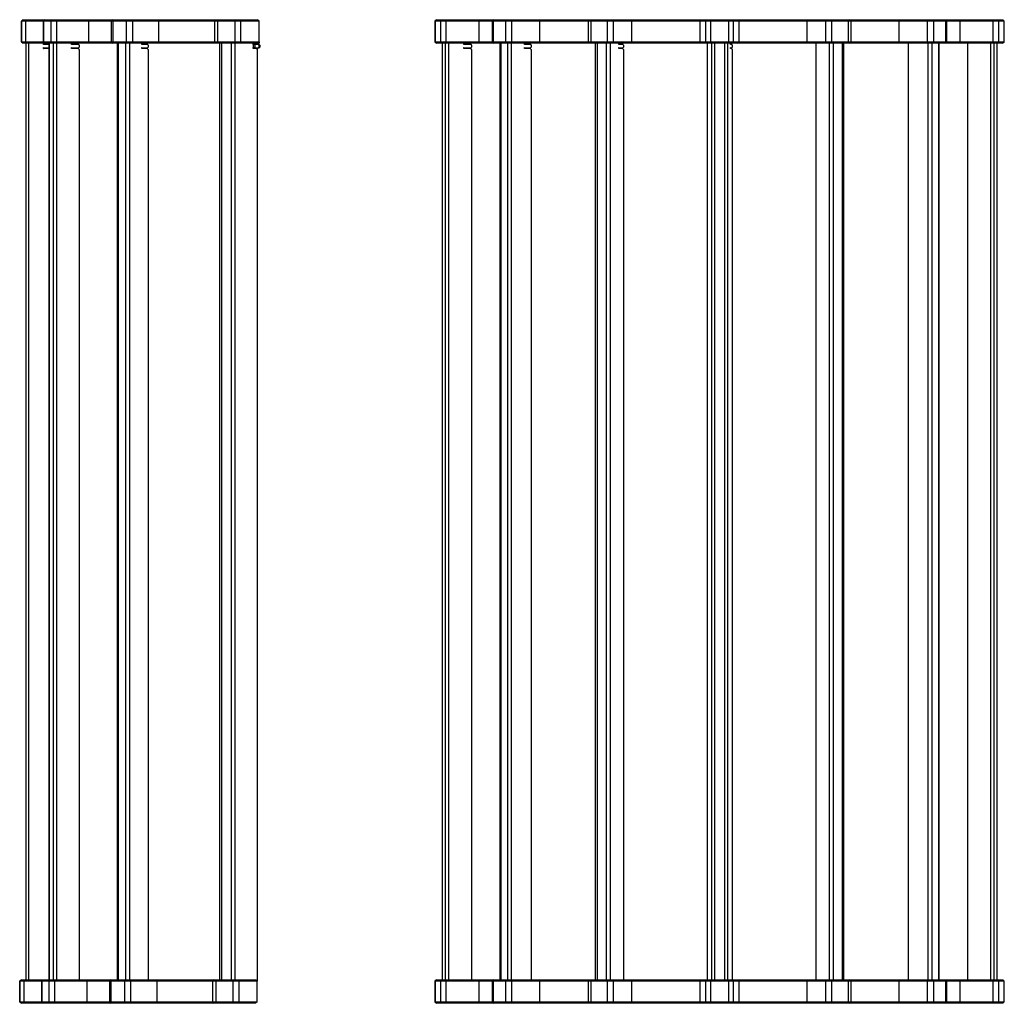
# Model space of a CAD drawing. Header units: millimetres. Extents: x 360 to 986, y 676 to 1650.
# Tile 1 of 2: x 360 to 986, y 676 to 1302. Entities that reach past the tile are written whole.
import ezdxf

# ---------------------------------------------------------------- set-up
doc = ezdxf.new("R2010")
doc.units = ezdxf.units.MM
doc.header["$LTSCALE"] = 5

msp = doc.modelspace()

# ---------------------------------------------------------------- linework, layer by layer
at = {"color": 7, "linetype": 'Continuous', "lineweight": 25}
for p, q in [((362.22, 1301.82), (361.22, 1300.82)), ((361.22, 1300.82), (361.22, 1287.82)), ((361.31, 1300.82), (361.22, 1300.82)), ((362.31, 1301.82), (361.31, 1300.82)), ((363.79, 1300.82), (361.31, 1300.82)), ((361.31, 1287.82), (361.31, 1300.82)), ((362.22, 1301.82), (362.31, 1301.82)), ((362.31, 1301.82), (363.96, 1301.82)), ((363.96, 1301.82), (363.79, 1300.82)), ((363.79, 1300.82), (363.79, 1287.82)), ((374.99, 1300.82), (363.79, 1300.82)), ((363.96, 1301.82), (375.99, 1301.82)), ((375.99, 1301.82), (374.99, 1300.82)), ((374.99, 1300.82), (374.99, 1287.82)), ((375.21, 1300.82), (374.99, 1300.82)), ((376.13, 1301.82), (375.21, 1300.82)), ((379.99, 1300.82), (375.21, 1300.82)), ((375.21, 1300.82), (375.21, 1287.82)), ((375.99, 1301.82), (376.13, 1301.82)), ((376.13, 1301.82), (380.89, 1301.82)), ((380.89, 1301.82), (379.99, 1300.82)), ((383.42, 1300.82), (379.99, 1300.82)), ((379.99, 1287.82), (379.99, 1300.82)), ((380.89, 1301.82), (383.17, 1301.82)), ((383.17, 1301.82), (383.42, 1300.82)), ((383.17, 1301.82), (403.85, 1301.82)), ((383.42, 1300.82), (383.42, 1287.82)), ((404.09, 1300.82), (383.42, 1300.82)), ((403.85, 1301.82), (404.09, 1300.82)), ((403.85, 1301.82), (419.36, 1301.82)), ((418.36, 1300.82), (404.09, 1300.82)), ((404.09, 1287.82), (404.09, 1300.82)), ((419.36, 1301.82), (418.36, 1300.82)), ((418.36, 1300.82), (418.36, 1287.82)), ((419.28, 1300.82), (418.36, 1300.82)), ((419.97, 1301.82), (419.28, 1300.82)), ((428.02, 1300.82), (419.28, 1300.82)), ((419.28, 1300.82), (419.28, 1287.82)), ((419.36, 1301.82), (419.97, 1301.82)), ((419.97, 1301.82), (428.66, 1301.82)), ((428.66, 1301.82), (428.02, 1300.82)), ((428.02, 1287.82), (428.02, 1300.82)), ((431.8, 1300.82), (428.02, 1300.82)), ((428.66, 1301.82), (431.18, 1301.82)), ((431.18, 1301.82), (431.8, 1300.82)), ((431.18, 1301.82), (447.98, 1301.82)), ((431.8, 1300.82), (431.8, 1287.82)), ((448.59, 1300.82), (431.8, 1300.82)), ((447.98, 1301.82), (448.59, 1300.82)), ((447.98, 1301.82), (484.92, 1301.82)), ((483.92, 1300.82), (448.59, 1300.82)), ((448.59, 1287.82), (448.59, 1300.82)), ((484.92, 1301.82), (483.92, 1300.82)), ((483.92, 1300.82), (483.92, 1287.82)), ((485.91, 1300.82), (483.92, 1300.82)), ((484.92, 1301.82), (486.25, 1301.82)), ((486.25, 1301.82), (485.91, 1300.82)), ((497.09, 1300.82), (485.91, 1300.82)), ((485.91, 1300.82), (485.91, 1287.82)), ((486.25, 1301.82), (497.36, 1301.82)), ((497.36, 1301.82), (497.09, 1300.82)), ((500.57, 1300.82), (497.09, 1300.82)), ((497.09, 1287.82), (497.09, 1300.82)), ((497.36, 1301.82), (499.69, 1301.82)), ((499.69, 1301.82), (500.57, 1300.82)), ((499.69, 1301.82), (511.33, 1301.82)), ((500.57, 1300.82), (500.57, 1287.82)), ((512.33, 1300.82), (500.57, 1300.82)), ((512.33, 1300.82), (511.33, 1301.82)), ((512.33, 1294.82), (512.33, 1300.82)), ((625.18, 1301.82), (624.18, 1300.82)), ((624.18, 1300.82), (624.18, 1287.82)), ((624.3, 1300.82), (624.18, 1300.82)), ((624.3, 1300.82), (625.26, 1301.82)), ((627.93, 1300.82), (624.3, 1300.82)), ((624.3, 1300.82), (624.3, 1287.82)), ((625.18, 1301.82), (625.26, 1301.82)), ((625.26, 1301.82), (628.87, 1301.82)), ((627.93, 1300.82), (628.87, 1301.82)), ((631.17, 1300.82), (627.93, 1300.82)), ((627.93, 1287.82), (627.93, 1300.82)), ((628.87, 1301.82), (631.03, 1301.82)), ((631.17, 1300.82), (631.03, 1301.82)), ((631.03, 1301.82), (652.13, 1301.82)), ((631.17, 1300.82), (631.17, 1287.82)), ((652.27, 1300.82), (631.17, 1300.82)), ((652.27, 1300.82), (652.13, 1301.82)), ((652.13, 1301.82), (661.65, 1301.82)), ((660.65, 1300.82), (652.27, 1300.82)), ((652.27, 1287.82), (652.27, 1300.82)), ((661.65, 1301.82), (660.65, 1300.82)), ((660.65, 1300.82), (660.65, 1287.82)), ((661.35, 1300.82), (660.65, 1300.82)), ((661.35, 1300.82), (662.12, 1301.82)), ((661.35, 1300.82), (661.35, 1287.82)), ((669.22, 1300.82), (661.35, 1300.82)), ((661.65, 1301.82), (662.12, 1301.82)), ((662.12, 1301.82), (669.94, 1301.82)), ((669.22, 1300.82), (669.94, 1301.82)), ((669.22, 1287.82), (669.22, 1300.82)), ((672.97, 1300.82), (669.22, 1300.82)), ((669.94, 1301.82), (672.44, 1301.82)), ((672.97, 1300.82), (672.44, 1301.82)), ((672.44, 1301.82), (690.52, 1301.82)), ((672.97, 1300.82), (672.97, 1287.82)), ((691.05, 1300.82), (672.97, 1300.82)), ((691.05, 1300.82), (690.52, 1301.82)), ((690.52, 1301.82), (722.61, 1301.82)), ((721.61, 1300.82), (691.05, 1300.82)), ((691.05, 1287.82), (691.05, 1300.82)), ((722.61, 1301.82), (721.61, 1300.82)), ((721.61, 1300.82), (721.61, 1287.82)), ((723.3, 1300.82), (721.61, 1300.82)), ((722.61, 1301.82), (723.74, 1301.82)), ((723.3, 1300.82), (723.74, 1301.82)), ((723.3, 1300.82), (723.3, 1287.82)), ((734.04, 1300.82), (723.3, 1300.82)), ((723.74, 1301.82), (734.41, 1301.82)), ((734.04, 1300.82), (734.41, 1301.82)), ((734.04, 1287.82), (734.04, 1300.82)), ((737.66, 1300.82), (734.04, 1300.82)), ((734.41, 1301.82), (736.83, 1301.82)), ((737.66, 1300.82), (736.83, 1301.82)), ((736.83, 1301.82), (748.74, 1301.82)), ((737.66, 1300.82), (737.66, 1287.82)), ((749.57, 1300.82), (737.66, 1300.82)), ((749.57, 1300.82), (748.74, 1301.82)), ((748.74, 1301.82), (793.85, 1301.82)), ((749.57, 1287.82), (749.57, 1300.82)), ((792.86, 1300.82), (749.57, 1300.82)), ((792.86, 1300.82), (793.85, 1301.82)), ((796.56, 1300.82), (792.86, 1300.82)), ((792.86, 1287.82), (792.86, 1300.82)), ((793.85, 1301.82), (797.55, 1301.82)), ((796.56, 1300.82), (797.55, 1301.82)), ((799.43, 1300.82), (796.56, 1300.82)), ((796.56, 1287.82), (796.56, 1300.82)), ((797.55, 1301.82), (799.46, 1301.82)), ((799.46, 1301.82), (799.43, 1300.82)), ((811.18, 1300.82), (799.43, 1300.82)), ((799.43, 1300.82), (799.43, 1287.82)), ((799.46, 1301.82), (811.15, 1301.82)), ((811.15, 1301.82), (811.18, 1300.82)), ((811.15, 1301.82), (813.05, 1301.82)), ((811.18, 1287.82), (811.18, 1300.82)), ((814.04, 1300.82), (811.18, 1300.82)), ((813.05, 1301.82), (814.04, 1300.82)), ((813.05, 1301.82), (816.75, 1301.82)), ((814.04, 1300.82), (814.04, 1287.82)), ((817.74, 1300.82), (814.04, 1300.82)), ((816.75, 1301.82), (817.74, 1300.82)), ((816.75, 1301.82), (861.86, 1301.82)), ((817.74, 1287.82), (817.74, 1300.82)), ((861.03, 1300.82), (817.74, 1300.82)), ((861.86, 1301.82), (861.03, 1300.82)), ((872.94, 1300.82), (861.03, 1300.82)), ((861.03, 1287.82), (861.03, 1300.82)), ((861.86, 1301.82), (873.77, 1301.82)), ((873.77, 1301.82), (872.94, 1300.82)), ((876.57, 1300.82), (872.94, 1300.82)), ((872.94, 1287.82), (872.94, 1300.82)), ((873.77, 1301.82), (876.19, 1301.82)), ((876.19, 1301.82), (876.57, 1300.82)), ((876.19, 1301.82), (886.87, 1301.82)), ((876.57, 1300.82), (876.57, 1287.82)), ((887.3, 1300.82), (876.57, 1300.82)), ((886.87, 1301.82), (887.3, 1300.82)), ((886.87, 1301.82), (888, 1301.82)), ((887.3, 1287.82), (887.3, 1300.82)), ((889, 1300.82), (887.3, 1300.82)), ((889, 1300.82), (888, 1301.82)), ((888, 1301.82), (920.09, 1301.82)), ((889, 1287.82), (889, 1300.82)), ((919.56, 1300.82), (889, 1300.82)), ((920.09, 1301.82), (919.56, 1300.82)), ((919.56, 1287.82), (919.56, 1300.82)), ((937.63, 1300.82), (919.56, 1300.82)), ((920.09, 1301.82), (938.16, 1301.82)), ((938.16, 1301.82), (937.63, 1300.82)), ((941.38, 1300.82), (937.63, 1300.82)), ((937.63, 1287.82), (937.63, 1300.82)), ((938.16, 1301.82), (940.66, 1301.82)), ((940.66, 1301.82), (941.38, 1300.82)), ((940.66, 1301.82), (948.48, 1301.82)), ((941.38, 1300.82), (941.38, 1287.82)), ((949.25, 1300.82), (941.38, 1300.82)), ((948.48, 1301.82), (949.25, 1300.82)), ((948.48, 1301.82), (948.96, 1301.82)), ((949.96, 1300.82), (948.96, 1301.82)), ((948.96, 1301.82), (958.47, 1301.82)), ((949.25, 1287.82), (949.25, 1300.82)), ((949.96, 1300.82), (949.25, 1300.82)), ((949.96, 1287.82), (949.96, 1300.82)), ((958.33, 1300.82), (949.96, 1300.82)), ((958.47, 1301.82), (958.33, 1300.82)), ((958.33, 1287.82), (958.33, 1300.82)), ((979.43, 1300.82), (958.33, 1300.82)), ((958.47, 1301.82), (979.57, 1301.82)), ((979.57, 1301.82), (979.43, 1300.82)), ((982.67, 1300.82), (979.43, 1300.82)), ((979.43, 1287.82), (979.43, 1300.82)), ((979.57, 1301.82), (981.73, 1301.82)), ((981.73, 1301.82), (982.67, 1300.82)), ((981.73, 1301.82), (985.34, 1301.82)), ((982.67, 1300.82), (982.67, 1287.82)), ((986.3, 1300.82), (982.67, 1300.82)), ((985.34, 1301.82), (986.3, 1300.82)), ((985.34, 1301.82), (985.42, 1301.82)), ((986.42, 1300.82), (985.42, 1301.82)), ((986.3, 1287.82), (986.3, 1300.82)), ((986.42, 1300.82), (986.3, 1300.82)), ((986.42, 1287.82), (986.42, 1300.82)), ((512.33, 1287.82), (512.33, 1294.82)), ((361.22, 1287.82), (362.22, 1286.82)), ((361.22, 1287.82), (361.31, 1287.82)), ((362.31, 1286.82), (361.31, 1287.82)), ((361.31, 1287.82), (363.79, 1287.82)), ((362.31, 1286.82), (362.22, 1286.82)), ((363.96, 1286.82), (362.31, 1286.82)), ((363.96, 1286.82), (363.79, 1287.82)), ((363.79, 1287.82), (374.99, 1287.82)), ((375.99, 1286.82), (363.96, 1286.82)), ((364.07, 1286.82), (364.07, 691.32)), ((365.68, 1286.82), (365.68, 691.32)), ((374.99, 1287.82), (375.99, 1286.82)), ((374.99, 1287.82), (375.21, 1287.82)), ((375.16, 1286.55), (378.56, 1286.67)), ((375.16, 1285.95), (375.16, 1286.55)), ((375.16, 1286.55), (375.4, 1286.55)), ((378.56, 1286.07), (375.16, 1285.95)), ((375.16, 1284.1), (378.56, 1283.97)), ((375.16, 1283.5), (375.16, 1284.1)), ((376.13, 1286.82), (375.21, 1287.82)), ((375.21, 1287.82), (379.99, 1287.82)), ((375.4, 1286.55), (378.56, 1286.66)), ((375.4, 1285.95), (375.4, 1286.55)), ((375.4, 1283.5), (375.4, 1284.09)), ((376.13, 1286.82), (375.99, 1286.82)), ((376.05, 1286.57), (376.05, 1285.98)), ((376.05, 1284.06), (376.05, 1283.47)), ((380.89, 1286.82), (376.13, 1286.82)), ((377.06, 1286.61), (377.06, 1286.01)), ((378.56, 1286.82), (378.56, 691.32)), ((378.73, 1286.82), (378.73, 691.32)), ((380.89, 1286.82), (379.99, 1287.82)), ((379.99, 1287.82), (383.42, 1287.82)), ((383.17, 1286.82), (380.89, 1286.82)), ((381.3, 1286.82), (381.3, 691.32)), ((383.17, 1286.82), (383.42, 1287.82)), ((403.85, 1286.82), (383.17, 1286.82)), ((383.42, 1287.82), (404.09, 1287.82)), ((383.57, 1286.82), (383.57, 691.32)), ((393.01, 1286.55), (397.42, 1286.7)), ((393.01, 1285.95), (393.01, 1286.55)), ((397.38, 1286.1), (393.01, 1285.95)), ((397.12, 1286.1), (393.01, 1285.96)), ((393.01, 1284.1), (397.38, 1283.94)), ((393.01, 1283.5), (393.01, 1284.1)), ((393.01, 1284.09), (397.12, 1283.94)), ((393.75, 1286.57), (393.75, 1285.98)), ((393.75, 1284.06), (393.75, 1283.47)), ((397.38, 1286.1), (397.12, 1286.1)), ((397.12, 1286.1), (397.14, 1286.1)), ((397.4, 1286.1), (397.14, 1286.1)), ((397.89, 1285.6), (397.89, 1284.44)), ((403.85, 1286.82), (404.09, 1287.82)), ((419.36, 1286.82), (403.85, 1286.82)), ((404.09, 1287.82), (418.36, 1287.82)), ((418.36, 1287.82), (419.36, 1286.82)), ((418.36, 1287.82), (419.28, 1287.82)), ((419.97, 1286.82), (419.28, 1287.82)), ((419.28, 1287.82), (428.02, 1287.82)), ((419.97, 1286.82), (419.36, 1286.82)), ((428.66, 1286.82), (419.97, 1286.82)), ((422.1, 1286.82), (422.1, 691.32)), ((422.76, 1286.82), (422.76, 691.32)), ((427.46, 1286.82), (427.46, 691.32)), ((428.66, 1286.82), (428.02, 1287.82)), ((428.02, 1287.82), (431.8, 1287.82)), ((431.18, 1286.82), (428.66, 1286.82)), ((430, 1286.82), (430, 691.32)), ((431.18, 1286.82), (431.8, 1287.82)), ((447.98, 1286.82), (431.18, 1286.82)), ((431.8, 1287.82), (448.59, 1287.82)), ((437.76, 1286.55), (441.38, 1286.7)), ((437.76, 1285.95), (437.76, 1286.55)), ((441.35, 1286.1), (437.76, 1285.95)), ((440.63, 1286.1), (437.76, 1285.98)), ((437.76, 1284.1), (441.35, 1283.94)), ((437.76, 1283.5), (437.76, 1284.1)), ((437.76, 1284.06), (440.63, 1283.94)), ((441.35, 1286.1), (440.63, 1286.1)), ((440.63, 1286.1), (440.65, 1286.1)), ((441.36, 1286.1), (440.65, 1286.1)), ((441.76, 1285.6), (441.76, 1284.44)), ((447.98, 1286.82), (448.59, 1287.82)), ((484.92, 1286.82), (447.98, 1286.82)), ((448.59, 1287.82), (483.92, 1287.82)), ((483.92, 1287.82), (484.92, 1286.82)), ((483.92, 1287.82), (485.91, 1287.82)), ((486.25, 1286.82), (484.92, 1286.82)), ((486.25, 1286.82), (485.91, 1287.82)), ((485.91, 1287.82), (497.09, 1287.82)), ((497.36, 1286.82), (486.25, 1286.82)), ((487.17, 1286.82), (487.17, 691.32)), ((487.17, 1286.82), (487.17, 691.32)), ((488.55, 1286.82), (488.55, 691.32)), ((494.56, 1286.82), (494.56, 691.32)), ((496.92, 1286.82), (496.92, 691.32)), ((497.36, 1286.82), (497.09, 1287.82)), ((497.09, 1287.82), (500.57, 1287.82)), ((499.69, 1286.82), (497.36, 1286.82)), ((499.69, 1286.82), (500.57, 1287.82)), ((511.45, 1286.82), (499.69, 1286.82)), ((500.57, 1287.82), (512.33, 1287.82)), ((508.65, 1286.55), (510.86, 1286.7)), ((508.65, 1285.95), (508.65, 1286.55)), ((508.65, 1285.95), (508.65, 1284.1)), ((508.65, 1283.5), (508.65, 1284.1)), ((508.98, 1286.57), (508.98, 1285.99)), ((508.98, 1284.05), (508.98, 1283.47)), ((511.73, 1286.1), (509.74, 1286.02)), ((509.74, 1286.02), (509.74, 1284.02)), ((511.18, 1286.82), (511.18, 1286.08)), ((511.45, 1286.82), (512.33, 1286.82)), ((512.33, 1286.1), (511.74, 1286.1)), ((512.33, 1286.1), (511.74, 1286.1)), ((512.77, 1285.6), (512.18, 1285.6)), ((512.18, 1285.6), (512.18, 1284.44)), ((512.18, 1284.44), (512.77, 1284.44)), ((512.33, 1287.82), (512.33, 1286.82)), ((512.77, 1285.6), (512.77, 1284.44)), ((624.18, 1287.82), (625.18, 1286.82)), ((624.18, 1287.82), (624.3, 1287.82)), ((625.26, 1286.82), (624.3, 1287.82)), ((624.3, 1287.82), (627.93, 1287.82)), ((625.26, 1286.82), (625.18, 1286.82)), ((628.87, 1286.82), (625.26, 1286.82)), ((627.93, 1287.82), (631.17, 1287.82)), ((628.87, 1286.82), (627.93, 1287.82)), ((628.76, 1286.82), (628.76, 691.32)), ((628.85, 1286.82), (628.85, 691.32)), ((631.03, 1286.82), (628.87, 1286.82)), ((630.81, 1286.82), (630.81, 691.32)), ((631.03, 1286.82), (631.17, 1287.82)), ((652.13, 1286.82), (631.03, 1286.82)), ((631.17, 1287.82), (652.27, 1287.82)), ((632.94, 1286.82), (632.94, 691.32)), ((642.55, 1286.55), (647.04, 1286.7)), ((642.55, 1285.95), (642.55, 1286.55)), ((647.01, 1286.1), (642.55, 1285.95)), ((646.87, 1286.1), (642.55, 1285.95)), ((642.55, 1284.1), (647.01, 1283.94)), ((642.55, 1283.5), (642.55, 1284.1)), ((642.55, 1284.09), (646.87, 1283.94)), ((643.6, 1286.58), (643.6, 1285.99)), ((643.6, 1284.05), (643.6, 1283.46)), ((647.01, 1286.1), (646.87, 1286.1)), ((646.87, 1286.1), (646.88, 1286.1)), ((647.02, 1286.1), (646.88, 1286.1)), ((647.52, 1285.6), (647.52, 1284.44)), ((652.13, 1286.82), (652.27, 1287.82)), ((661.65, 1286.82), (652.13, 1286.82)), ((652.27, 1287.82), (660.65, 1287.82)), ((660.65, 1287.82), (661.65, 1286.82)), ((660.65, 1287.82), (661.35, 1287.82)), ((661.35, 1287.82), (669.22, 1287.82)), ((662.12, 1286.82), (661.35, 1287.82)), ((662.12, 1286.82), (661.65, 1286.82)), ((669.94, 1286.82), (662.12, 1286.82)), ((665.56, 1286.82), (665.56, 691.32)), ((666.08, 1286.82), (666.08, 691.32)), ((669.22, 1287.82), (672.97, 1287.82)), ((669.94, 1286.82), (669.22, 1287.82)), ((672.44, 1286.82), (669.94, 1286.82)), ((670.31, 1286.82), (670.31, 691.32)), ((672.44, 1286.82), (672.97, 1287.82)), ((690.52, 1286.82), (672.44, 1286.82)), ((672.81, 1286.82), (672.81, 691.32)), ((672.97, 1287.82), (691.05, 1287.82)), ((681.13, 1286.55), (685.02, 1286.7)), ((681.13, 1285.95), (681.13, 1286.55)), ((684.99, 1286.1), (681.13, 1285.95)), ((684.38, 1286.1), (681.13, 1285.97)), ((681.13, 1284.1), (684.99, 1283.94)), ((681.13, 1283.5), (681.13, 1284.1)), ((681.13, 1284.07), (684.38, 1283.94)), ((684.99, 1286.1), (684.38, 1286.1)), ((684.38, 1286.1), (684.39, 1286.1)), ((685, 1286.1), (684.39, 1286.1)), ((685.43, 1285.6), (685.43, 1284.44)), ((690.52, 1286.82), (691.05, 1287.82)), ((722.61, 1286.82), (690.52, 1286.82)), ((691.05, 1287.82), (721.61, 1287.82)), ((721.61, 1287.82), (722.61, 1286.82)), ((721.61, 1287.82), (723.3, 1287.82)), ((723.74, 1286.82), (722.61, 1286.82)), ((723.3, 1287.82), (734.04, 1287.82)), ((723.74, 1286.82), (723.3, 1287.82)), ((734.41, 1286.82), (723.74, 1286.82)), ((726.18, 1286.82), (726.18, 691.32)), ((727.37, 1286.82), (727.37, 691.32)), ((733.15, 1286.82), (733.15, 691.32)), ((734.41, 1286.82), (734.04, 1287.82)), ((734.04, 1287.82), (737.66, 1287.82)), ((736.83, 1286.82), (734.41, 1286.82)), ((735.59, 1286.82), (735.59, 691.32)), ((736.83, 1286.82), (737.66, 1287.82)), ((748.74, 1286.82), (736.83, 1286.82)), ((737.66, 1287.82), (749.57, 1287.82)), ((741.18, 1286.55), (743.8, 1286.7)), ((741.18, 1285.95), (741.18, 1286.55)), ((743.78, 1286.1), (741.18, 1285.95)), ((742.8, 1286.1), (741.18, 1286.01)), ((741.18, 1284.1), (743.78, 1283.94)), ((741.18, 1283.5), (741.18, 1284.1)), ((741.18, 1284.04), (742.8, 1283.94)), ((743.78, 1286.1), (742.8, 1286.1)), ((742.8, 1286.1), (742.81, 1286.1)), ((743.79, 1286.1), (742.81, 1286.1)), ((744.07, 1285.6), (744.07, 1284.44)), ((748.74, 1286.82), (749.57, 1287.82)), ((793.85, 1286.82), (748.74, 1286.82)), ((749.57, 1287.82), (792.86, 1287.82)), ((793.85, 1286.82), (792.86, 1287.82)), ((792.86, 1287.82), (796.56, 1287.82)), ((797.55, 1286.82), (793.85, 1286.82)), ((797.55, 1286.82), (796.56, 1287.82)), ((796.56, 1287.82), (799.43, 1287.82)), ((797.3, 1286.82), (797.3, 691.32)), ((799.46, 1286.82), (797.55, 1286.82)), ((799.43, 1287.82), (811.18, 1287.82)), ((799.46, 1286.82), (799.43, 1287.82)), ((811.15, 1286.82), (799.46, 1286.82)), ((800.18, 1286.82), (800.18, 691.32)), ((802.14, 1286.82), (802.14, 691.32)), ((808.46, 1286.82), (808.46, 691.32)), ((810.42, 1286.82), (810.42, 691.32)), ((811.15, 1286.82), (811.18, 1287.82)), ((813.05, 1286.82), (811.15, 1286.82)), ((811.18, 1287.82), (814.04, 1287.82)), ((812.32, 1286.55), (813.21, 1286.7)), ((812.32, 1285.95), (812.32, 1286.55)), ((813.2, 1286.1), (812.32, 1286.1)), ((813.2, 1286.1), (812.32, 1285.95)), ((813.2, 1286.1), (812.32, 1286.1)), ((812.32, 1284.1), (813.2, 1283.94)), ((812.32, 1283.5), (812.32, 1284.1)), ((813.05, 1286.82), (814.04, 1287.82)), ((816.75, 1286.82), (813.05, 1286.82)), ((813.3, 1285.6), (813.3, 1284.44)), ((814.04, 1287.82), (817.74, 1287.82)), ((816.75, 1286.82), (817.74, 1287.82)), ((861.86, 1286.82), (816.75, 1286.82)), ((817.74, 1287.82), (861.03, 1287.82)), ((861.86, 1286.82), (861.03, 1287.82)), ((861.03, 1287.82), (872.94, 1287.82)), ((873.77, 1286.82), (861.86, 1286.82)), ((866.53, 1286.82), (866.53, 691.32)), ((873.77, 1286.82), (872.94, 1287.82)), ((872.94, 1287.82), (876.57, 1287.82)), ((876.19, 1286.82), (873.77, 1286.82)), ((875.01, 1286.82), (875.01, 691.32)), ((876.19, 1286.82), (876.57, 1287.82)), ((886.87, 1286.82), (876.19, 1286.82)), ((876.57, 1287.82), (887.3, 1287.82)), ((877.46, 1286.82), (877.46, 691.32)), ((883.23, 1286.82), (883.23, 691.32)), ((884.42, 691.32), (884.42, 1286.82)), ((886.87, 1286.82), (887.3, 1287.82)), ((888, 1286.82), (886.87, 1286.82)), ((887.3, 1287.82), (889, 1287.82)), ((888, 1286.82), (889, 1287.82)), ((920.09, 1286.82), (888, 1286.82)), ((889, 1287.82), (919.56, 1287.82)), ((920.09, 1286.82), (919.56, 1287.82)), ((919.56, 1287.82), (937.63, 1287.82)), ((938.16, 1286.82), (920.09, 1286.82)), ((925.17, 1286.82), (925.17, 691.32)), ((938.16, 1286.82), (937.63, 1287.82)), ((937.63, 1287.82), (941.38, 1287.82)), ((937.79, 1286.82), (937.79, 691.32)), ((940.66, 1286.82), (938.16, 1286.82)), ((940.3, 1286.82), (940.3, 691.32)), ((940.66, 1286.82), (941.38, 1287.82)), ((948.48, 1286.82), (940.66, 1286.82)), ((941.38, 1287.82), (949.25, 1287.82)), ((944.53, 1286.82), (944.53, 691.32)), ((945.04, 691.32), (945.04, 1286.82)), ((948.48, 1286.82), (949.25, 1287.82)), ((948.96, 1286.82), (948.48, 1286.82)), ((948.96, 1286.82), (949.96, 1287.82)), ((958.47, 1286.82), (948.96, 1286.82)), ((949.25, 1287.82), (949.96, 1287.82)), ((949.96, 1287.82), (958.33, 1287.82)), ((958.47, 1286.82), (958.33, 1287.82)), ((958.33, 1287.82), (979.43, 1287.82)), ((979.57, 1286.82), (958.47, 1286.82)), ((963.08, 1286.82), (963.08, 691.32)), ((977.66, 1286.82), (977.66, 691.32)), ((979.57, 1286.82), (979.43, 1287.82)), ((979.43, 1287.82), (982.67, 1287.82)), ((981.73, 1286.82), (979.57, 1286.82)), ((979.79, 1286.82), (979.79, 691.32)), ((981.73, 1286.82), (982.67, 1287.82)), ((985.34, 1286.82), (981.73, 1286.82)), ((981.75, 1286.82), (981.75, 691.32)), ((981.85, 691.32), (981.85, 1286.82)), ((981.85, 691.32), (981.85, 1286.82)), ((982.67, 1287.82), (986.3, 1287.82)), ((985.34, 1286.82), (986.3, 1287.82)), ((985.42, 1286.82), (985.34, 1286.82)), ((985.42, 1286.82), (986.42, 1287.82)), ((986.3, 1287.82), (986.42, 1287.82)), ((378.56, 1283.37), (375.16, 1283.5)), ((375.16, 1283.5), (375.4, 1283.5)), ((378.56, 1283.38), (375.4, 1283.5)), ((377.06, 1284.03), (377.06, 1283.44)), ((397.42, 1283.34), (393.01, 1283.5)), ((397.12, 1283.94), (397.38, 1283.94)), ((397.14, 1283.94), (397.12, 1283.94)), ((397.14, 1283.94), (397.4, 1283.94)), ((397.89, 1282.84), (397.89, 691.32)), ((441.38, 1283.34), (437.76, 1283.5)), ((440.63, 1283.94), (441.35, 1283.94)), ((440.65, 1283.94), (440.63, 1283.94)), ((440.65, 1283.94), (441.36, 1283.94)), ((441.76, 1282.84), (441.76, 691.32)), ((510.86, 1283.34), (508.65, 1283.5)), ((509.74, 1284.02), (511.73, 1283.94)), ((511.1, 1282.84), (511.1, 691.16)), ((511.18, 1283.96), (511.18, 691.32)), ((511.74, 1283.94), (512.33, 1283.94)), ((511.74, 1283.94), (512.33, 1283.94)), ((647.04, 1283.34), (642.55, 1283.5)), ((646.87, 1283.94), (647.01, 1283.94)), ((646.88, 1283.94), (646.87, 1283.94)), ((646.88, 1283.94), (647.02, 1283.94)), ((647.52, 1282.84), (647.52, 691.32)), ((685.02, 1283.34), (681.13, 1283.5)), ((684.38, 1283.94), (684.99, 1283.94)), ((684.39, 1283.94), (684.38, 1283.94)), ((684.39, 1283.94), (685, 1283.94)), ((685.43, 1282.84), (685.43, 691.32)), ((743.8, 1283.34), (741.18, 1283.5)), ((742.8, 1283.94), (743.78, 1283.94)), ((742.81, 1283.94), (742.8, 1283.94)), ((742.81, 1283.94), (743.79, 1283.94)), ((744.07, 1282.84), (744.07, 691.32)), ((812.32, 1283.94), (813.2, 1283.94)), ((812.32, 1283.94), (813.2, 1283.94)), ((813.21, 1283.34), (812.32, 1283.5)), ((813.3, 1282.84), (813.3, 691.32)), ((361.07, 691.32), (360.07, 690.32)), ((360.07, 690.32), (360.07, 677.32)), ((360.16, 690.32), (360.07, 690.32)), ((361.16, 691.32), (360.16, 690.32)), ((362.64, 690.32), (360.16, 690.32)), ((360.16, 677.32), (360.16, 690.32)), ((361.07, 691.32), (361.16, 691.32)), ((361.16, 691.32), (362.81, 691.32)), ((362.81, 691.32), (362.64, 690.32)), ((373.84, 690.32), (362.64, 690.32)), ((362.64, 690.32), (362.64, 677.32)), ((362.81, 691.32), (374.84, 691.32)), ((374.84, 691.32), (373.84, 690.32)), ((373.84, 690.32), (373.84, 677.32)), ((374.06, 690.32), (373.84, 690.32)), ((374.98, 691.32), (374.06, 690.32)), ((378.84, 690.32), (374.06, 690.32)), ((374.06, 690.32), (374.06, 677.32)), ((374.84, 691.32), (374.98, 691.32)), ((374.98, 691.32), (379.74, 691.32)), ((379.74, 691.32), (378.84, 690.32)), ((382.27, 690.32), (378.84, 690.32)), ((378.84, 677.32), (378.84, 690.32)), ((379.74, 691.32), (382.02, 691.32)), ((382.02, 691.32), (382.27, 690.32)), ((382.02, 691.32), (402.7, 691.32)), ((382.27, 690.32), (382.27, 677.32)), ((402.94, 690.32), (382.27, 690.32)), ((402.7, 691.32), (402.94, 690.32)), ((402.7, 691.32), (418.21, 691.32)), ((417.21, 690.32), (402.94, 690.32)), ((402.94, 677.32), (402.94, 690.32)), ((418.21, 691.32), (417.21, 690.32)), ((417.21, 690.32), (417.21, 677.32)), ((418.13, 690.32), (417.21, 690.32)), ((418.82, 691.32), (418.13, 690.32)), ((426.86, 690.32), (418.13, 690.32)), ((418.13, 690.32), (418.13, 677.32)), ((418.21, 691.32), (418.82, 691.32)), ((418.82, 691.32), (427.51, 691.32)), ((427.51, 691.32), (426.86, 690.32)), ((430.65, 690.32), (426.86, 690.32)), ((426.86, 677.32), (426.86, 690.32)), ((427.51, 691.32), (430.03, 691.32)), ((430.03, 691.32), (430.65, 690.32)), ((430.03, 691.32), (446.83, 691.32)), ((430.65, 690.32), (430.65, 677.32)), ((447.44, 690.32), (430.65, 690.32)), ((446.83, 691.32), (447.44, 690.32)), ((446.83, 691.32), (483.77, 691.32)), ((482.77, 690.32), (447.44, 690.32)), ((447.44, 677.32), (447.44, 690.32)), ((483.77, 691.32), (482.77, 690.32)), ((482.77, 690.32), (482.77, 677.32)), ((484.76, 690.32), (482.77, 690.32)), ((483.77, 691.32), (485.1, 691.32)), ((485.1, 691.32), (484.76, 690.32)), ((495.93, 690.32), (484.76, 690.32)), ((484.76, 690.32), (484.76, 677.32)), ((485.1, 691.32), (496.21, 691.32)), ((496.21, 691.32), (495.93, 690.32)), ((499.42, 690.32), (495.93, 690.32)), ((495.93, 677.32), (495.93, 690.32)), ((496.21, 691.32), (498.54, 691.32)), ((498.54, 691.32), (499.42, 690.32)), ((498.54, 691.32), (510.3, 691.32)), ((499.42, 690.32), (499.42, 677.32)), ((511.18, 690.32), (499.42, 690.32)), ((511.1, 691.32), (511.18, 691.32)), ((511.18, 691.32), (511.18, 690.32)), ((511.18, 687.82), (511.18, 690.32)), ((625.18, 691.32), (624.18, 690.32)), ((624.18, 690.32), (624.18, 677.32)), ((624.3, 690.32), (624.18, 690.32)), ((625.26, 691.32), (624.3, 690.32)), ((627.93, 690.32), (624.3, 690.32)), ((624.3, 690.32), (624.3, 677.32)), ((625.18, 691.32), (625.26, 691.32)), ((625.26, 691.32), (628.87, 691.32)), ((628.87, 691.32), (627.93, 690.32)), ((631.17, 690.32), (627.93, 690.32)), ((627.93, 677.32), (627.93, 690.32)), ((628.87, 691.32), (631.03, 691.32)), ((631.03, 691.32), (631.17, 690.32)), ((631.03, 691.32), (652.13, 691.32)), ((631.17, 690.32), (631.17, 677.32)), ((652.27, 690.32), (631.17, 690.32)), ((652.13, 691.32), (652.27, 690.32)), ((652.13, 691.32), (661.65, 691.32)), ((660.65, 690.32), (652.27, 690.32)), ((652.27, 677.32), (652.27, 690.32)), ((661.65, 691.32), (660.65, 690.32)), ((660.65, 690.32), (660.65, 677.32)), ((661.35, 690.32), (660.65, 690.32)), ((662.12, 691.32), (661.35, 690.32)), ((669.22, 690.32), (661.35, 690.32)), ((661.35, 690.32), (661.35, 677.32)), ((661.65, 691.32), (662.12, 691.32)), ((662.12, 691.32), (669.94, 691.32)), ((669.94, 691.32), (669.22, 690.32)), ((672.97, 690.32), (669.22, 690.32)), ((669.22, 677.32), (669.22, 690.32)), ((669.94, 691.32), (672.44, 691.32)), ((672.44, 691.32), (672.97, 690.32)), ((672.44, 691.32), (690.52, 691.32)), ((672.97, 690.32), (672.97, 677.32)), ((691.05, 690.32), (672.97, 690.32)), ((690.52, 691.32), (691.05, 690.32)), ((690.52, 691.32), (722.61, 691.32)), ((721.61, 690.32), (691.05, 690.32)), ((691.05, 677.32), (691.05, 690.32)), ((722.61, 691.32), (721.61, 690.32)), ((721.61, 690.32), (721.61, 677.32)), ((723.3, 690.32), (721.61, 690.32)), ((722.61, 691.32), (723.74, 691.32)), ((723.74, 691.32), (723.3, 690.32)), ((734.04, 690.32), (723.3, 690.32)), ((723.3, 690.32), (723.3, 677.32)), ((723.74, 691.32), (734.41, 691.32)), ((734.41, 691.32), (734.04, 690.32)), ((737.66, 690.32), (734.04, 690.32)), ((734.04, 677.32), (734.04, 690.32)), ((734.41, 691.32), (736.83, 691.32)), ((736.83, 691.32), (737.66, 690.32)), ((736.83, 691.32), (748.74, 691.32)), ((737.66, 690.32), (737.66, 677.32)), ((749.57, 690.32), (737.66, 690.32)), ((748.74, 691.32), (749.57, 690.32)), ((748.74, 691.32), (793.85, 691.32)), ((749.57, 677.32), (749.57, 690.32)), ((792.86, 690.32), (749.57, 690.32)), ((793.85, 691.32), (792.86, 690.32)), ((796.56, 690.32), (792.86, 690.32)), ((792.86, 677.32), (792.86, 690.32)), ((793.85, 691.32), (797.55, 691.32)), ((797.55, 691.32), (796.56, 690.32)), ((799.43, 690.32), (796.56, 690.32)), ((796.56, 677.32), (796.56, 690.32)), ((797.55, 691.32), (799.46, 691.32)), ((799.46, 691.32), (799.43, 690.32)), ((811.18, 690.32), (799.43, 690.32)), ((799.43, 690.32), (799.43, 677.32)), ((799.46, 691.32), (811.15, 691.32)), ((811.15, 691.32), (811.18, 690.32)), ((811.15, 691.32), (813.05, 691.32)), ((811.18, 677.32), (811.18, 690.32)), ((814.04, 690.32), (811.18, 690.32)), ((813.05, 691.32), (814.04, 690.32)), ((813.05, 691.32), (816.75, 691.32)), ((814.04, 690.32), (814.04, 677.32)), ((817.74, 690.32), (814.04, 690.32)), ((816.75, 691.32), (817.74, 690.32)), ((816.75, 691.32), (861.86, 691.32)), ((817.74, 677.32), (817.74, 690.32)), ((861.03, 690.32), (817.74, 690.32)), ((861.86, 691.32), (861.03, 690.32)), ((872.94, 690.32), (861.03, 690.32)), ((861.03, 677.32), (861.03, 690.32)), ((861.86, 691.32), (873.77, 691.32)), ((873.77, 691.32), (872.94, 690.32)), ((876.57, 690.32), (872.94, 690.32)), ((872.94, 677.32), (872.94, 690.32)), ((873.77, 691.32), (876.19, 691.32)), ((876.19, 691.32), (876.57, 690.32)), ((876.19, 691.32), (886.87, 691.32)), ((876.57, 690.32), (876.57, 677.32)), ((887.3, 690.32), (876.57, 690.32)), ((886.87, 691.32), (887.3, 690.32)), ((886.87, 691.32), (888, 691.32)), ((887.3, 677.32), (887.3, 690.32)), ((889, 690.32), (887.3, 690.32)), ((889, 690.32), (888, 691.32)), ((888, 691.32), (920.09, 691.32)), ((889, 677.32), (889, 690.32)), ((919.56, 690.32), (889, 690.32)), ((920.09, 691.32), (919.56, 690.32)), ((919.56, 677.32), (919.56, 690.32)), ((937.63, 690.32), (919.56, 690.32)), ((920.09, 691.32), (938.16, 691.32)), ((938.16, 691.32), (937.63, 690.32)), ((941.38, 690.32), (937.63, 690.32)), ((937.63, 677.32), (937.63, 690.32)), ((938.16, 691.32), (940.66, 691.32)), ((940.66, 691.32), (941.38, 690.32)), ((940.66, 691.32), (948.48, 691.32)), ((941.38, 690.32), (941.38, 677.32)), ((949.25, 690.32), (941.38, 690.32)), ((948.48, 691.32), (949.25, 690.32)), ((948.48, 691.32), (948.96, 691.32)), ((949.96, 690.32), (948.96, 691.32)), ((948.96, 691.32), (958.47, 691.32)), ((949.25, 677.32), (949.25, 690.32)), ((949.96, 690.32), (949.25, 690.32)), ((949.96, 677.32), (949.96, 690.32)), ((958.33, 690.32), (949.96, 690.32)), ((958.47, 691.32), (958.33, 690.32)), ((958.33, 677.32), (958.33, 690.32)), ((979.43, 690.32), (958.33, 690.32)), ((958.47, 691.32), (979.57, 691.32)), ((979.57, 691.32), (979.43, 690.32)), ((982.67, 690.32), (979.43, 690.32)), ((979.43, 677.32), (979.43, 690.32)), ((979.57, 691.32), (981.73, 691.32)), ((981.73, 691.32), (982.67, 690.32)), ((981.73, 691.32), (985.34, 691.32)), ((982.67, 690.32), (982.67, 677.32)), ((986.3, 690.32), (982.67, 690.32)), ((985.34, 691.32), (986.3, 690.32)), ((985.34, 691.32), (985.42, 691.32)), ((986.42, 690.32), (985.42, 691.32)), ((986.3, 677.32), (986.3, 690.32)), ((986.42, 690.32), (986.3, 690.32)), ((986.42, 677.32), (986.42, 690.32)), ((511.18, 677.32), (511.18, 687.82)), ((360.07, 677.32), (361.07, 676.32)), ((360.07, 677.32), (360.16, 677.32)), ((360.16, 677.32), (362.64, 677.32)), ((360.16, 677.32), (361.16, 676.32)), ((362.64, 677.32), (373.84, 677.32)), ((362.64, 677.32), (362.81, 676.32)), ((373.84, 677.32), (374.84, 676.32)), ((373.84, 677.32), (374.06, 677.32)), ((374.06, 677.32), (378.84, 677.32)), ((374.06, 677.32), (374.98, 676.32)), ((378.84, 677.32), (382.27, 677.32)), ((378.84, 677.32), (379.74, 676.32)), ((382.27, 677.32), (382.02, 676.32)), ((382.27, 677.32), (402.94, 677.32)), ((402.94, 677.32), (402.7, 676.32)), ((402.94, 677.32), (417.21, 677.32)), ((417.21, 677.32), (418.21, 676.32)), ((417.21, 677.32), (418.13, 677.32)), ((418.13, 677.32), (426.86, 677.32)), ((418.13, 677.32), (418.82, 676.32)), ((426.86, 677.32), (430.65, 677.32)), ((426.86, 677.32), (427.51, 676.32)), ((430.65, 677.32), (430.03, 676.32)), ((430.65, 677.32), (447.44, 677.32)), ((447.44, 677.32), (446.83, 676.32)), ((447.44, 677.32), (482.77, 677.32)), ((482.77, 677.32), (483.77, 676.32)), ((482.77, 677.32), (484.76, 677.32)), ((484.76, 677.32), (495.93, 677.32)), ((484.76, 677.32), (485.1, 676.32)), ((495.93, 677.32), (499.42, 677.32)), ((495.93, 677.32), (496.21, 676.32)), ((499.42, 677.32), (498.54, 676.32)), ((499.42, 677.32), (511.18, 677.32)), ((511.18, 677.32), (510.18, 676.32)), ((624.18, 677.32), (625.18, 676.32)), ((624.18, 677.32), (624.3, 677.32)), ((624.3, 677.32), (627.93, 677.32)), ((625.26, 676.32), (624.3, 677.32)), ((627.93, 677.32), (631.17, 677.32)), ((628.87, 676.32), (627.93, 677.32)), ((631.03, 676.32), (631.17, 677.32)), ((631.17, 677.32), (652.27, 677.32)), ((652.13, 676.32), (652.27, 677.32)), ((652.27, 677.32), (660.65, 677.32)), ((660.65, 677.32), (661.65, 676.32)), ((660.65, 677.32), (661.35, 677.32)), ((662.12, 676.32), (661.35, 677.32)), ((661.35, 677.32), (669.22, 677.32)), ((669.22, 677.32), (672.97, 677.32)), ((669.94, 676.32), (669.22, 677.32)), ((672.44, 676.32), (672.97, 677.32)), ((672.97, 677.32), (691.05, 677.32)), ((690.52, 676.32), (691.05, 677.32)), ((691.05, 677.32), (721.61, 677.32)), ((721.61, 677.32), (722.61, 676.32)), ((721.61, 677.32), (723.3, 677.32)), ((723.3, 677.32), (734.04, 677.32)), ((723.74, 676.32), (723.3, 677.32)), ((734.41, 676.32), (734.04, 677.32)), ((734.04, 677.32), (737.66, 677.32)), ((736.83, 676.32), (737.66, 677.32)), ((737.66, 677.32), (749.57, 677.32)), ((748.74, 676.32), (749.57, 677.32)), ((749.57, 677.32), (792.86, 677.32)), ((792.86, 677.32), (796.56, 677.32)), ((793.85, 676.32), (792.86, 677.32)), ((797.55, 676.32), (796.56, 677.32)), ((796.56, 677.32), (799.43, 677.32)), ((799.43, 677.32), (811.18, 677.32)), ((799.46, 676.32), (799.43, 677.32)), ((811.18, 677.32), (811.15, 676.32)), ((811.18, 677.32), (814.04, 677.32)), ((814.04, 677.32), (813.05, 676.32)), ((814.04, 677.32), (817.74, 677.32)), ((817.74, 677.32), (816.75, 676.32)), ((817.74, 677.32), (861.03, 677.32)), ((861.03, 677.32), (872.94, 677.32)), ((861.03, 677.32), (861.86, 676.32)), ((872.94, 677.32), (876.57, 677.32)), ((872.94, 677.32), (873.77, 676.32)), ((876.57, 677.32), (876.19, 676.32)), ((876.57, 677.32), (887.3, 677.32)), ((887.3, 677.32), (886.87, 676.32)), ((887.3, 677.32), (889, 677.32)), ((888, 676.32), (889, 677.32)), ((889, 677.32), (919.56, 677.32)), ((919.56, 677.32), (920.09, 676.32)), ((919.56, 677.32), (937.63, 677.32)), ((937.63, 677.32), (941.38, 677.32)), ((937.63, 677.32), (938.16, 676.32)), ((941.38, 677.32), (940.66, 676.32)), ((941.38, 677.32), (949.25, 677.32)), ((949.25, 677.32), (948.48, 676.32)), ((948.96, 676.32), (949.96, 677.32)), ((949.25, 677.32), (949.96, 677.32)), ((949.96, 677.32), (958.33, 677.32)), ((958.33, 677.32), (958.47, 676.32)), ((958.33, 677.32), (979.43, 677.32)), ((979.43, 677.32), (982.67, 677.32)), ((979.43, 677.32), (979.57, 676.32)), ((982.67, 677.32), (981.73, 676.32)), ((982.67, 677.32), (986.3, 677.32)), ((986.3, 677.32), (985.34, 676.32)), ((985.42, 676.32), (986.42, 677.32)), ((986.3, 677.32), (986.42, 677.32)), ((361.16, 676.32), (361.07, 676.32)), ((362.81, 676.32), (361.16, 676.32)), ((374.84, 676.32), (362.81, 676.32)), ((374.98, 676.32), (374.84, 676.32)), ((379.74, 676.32), (374.98, 676.32)), ((382.02, 676.32), (379.74, 676.32)), ((402.7, 676.32), (382.02, 676.32)), ((418.21, 676.32), (402.7, 676.32)), ((418.82, 676.32), (418.21, 676.32)), ((427.51, 676.32), (418.82, 676.32)), ((430.03, 676.32), (427.51, 676.32)), ((446.83, 676.32), (430.03, 676.32)), ((483.77, 676.32), (446.83, 676.32)), ((485.1, 676.32), (483.77, 676.32)), ((496.21, 676.32), (485.1, 676.32)), ((498.54, 676.32), (496.21, 676.32)), ((510.18, 676.32), (498.54, 676.32)), ((625.26, 676.32), (625.18, 676.32)), ((628.87, 676.32), (625.26, 676.32)), ((631.03, 676.32), (628.87, 676.32)), ((652.13, 676.32), (631.03, 676.32)), ((661.65, 676.32), (652.13, 676.32)), ((662.12, 676.32), (661.65, 676.32)), ((669.94, 676.32), (662.12, 676.32)), ((672.44, 676.32), (669.94, 676.32)), ((690.52, 676.32), (672.44, 676.32)), ((722.61, 676.32), (690.52, 676.32)), ((723.74, 676.32), (722.61, 676.32)), ((734.41, 676.32), (723.74, 676.32)), ((736.83, 676.32), (734.41, 676.32)), ((748.74, 676.32), (736.83, 676.32)), ((793.85, 676.32), (748.74, 676.32)), ((797.55, 676.32), (793.85, 676.32)), ((799.46, 676.32), (797.55, 676.32)), ((811.15, 676.32), (799.46, 676.32)), ((813.05, 676.32), (811.15, 676.32)), ((816.75, 676.32), (813.05, 676.32)), ((861.86, 676.32), (816.75, 676.32)), ((873.77, 676.32), (861.86, 676.32)), ((876.19, 676.32), (873.77, 676.32)), ((886.87, 676.32), (876.19, 676.32)), ((888, 676.32), (886.87, 676.32)), ((920.09, 676.32), (888, 676.32)), ((938.16, 676.32), (920.09, 676.32)), ((940.66, 676.32), (938.16, 676.32)), ((948.48, 676.32), (940.66, 676.32)), ((948.96, 676.32), (948.48, 676.32)), ((958.47, 676.32), (948.96, 676.32)), ((979.57, 676.32), (958.47, 676.32)), ((981.73, 676.32), (979.57, 676.32)), ((985.34, 676.32), (981.73, 676.32)), ((985.42, 676.32), (985.34, 676.32))]:
    msp.add_line(p, q, dxfattribs=at)
at = {"color": 7, "linetype": 'Continuous', "lineweight": 25, "flags": 128}
for points in [[(744.07, 1285.6), (744.07, 1285.7), (744.05, 1285.8), (744.02, 1285.89), (743.99, 1285.96), (743.94, 1286.02), (743.89, 1286.07), (743.83, 1286.1), (743.78, 1286.1)], [(743.78, 1283.94), (743.83, 1283.95), (743.89, 1283.97), (743.94, 1284.02), (743.99, 1284.08), (744.02, 1284.16), (744.05, 1284.24), (744.07, 1284.34), (744.07, 1284.44)], [(511.1, 1282.84), (511.09, 1282.93), (511.08, 1283.03), (511.06, 1283.11), (511.03, 1283.19), (510.99, 1283.25), (510.95, 1283.29), (510.91, 1283.33), (510.86, 1283.34)], [(511.1, 1282.84), (511.09, 1282.93), (511.08, 1283.03), (511.06, 1283.11), (511.03, 1283.19), (510.99, 1283.25), (510.95, 1283.29), (510.91, 1283.33), (510.86, 1283.34)], [(744.07, 1282.84), (744.07, 1282.93), (744.05, 1283.03), (744.03, 1283.11), (743.99, 1283.19), (743.95, 1283.25), (743.9, 1283.29), (743.85, 1283.33), (743.8, 1283.34)]]:
    msp.add_lwpolyline(points, dxfattribs=at)
at = {"color": 7, "linetype": 'Continuous', "lineweight": 25}
for centre, radius, start, end in [((397.4, 1285.61), 0.494, 359.26677, 91.31666), ((397.4, 1284.43), 0.494, 268.68334, 0.73323), ((397.4, 1287.19), 0.482, 272.15654, 310.83259), ((441.31, 1285.65), 0.454, 354.1001, 85.31037), ((441.31, 1284.39), 0.454, 274.68963, 5.8999), ((441.35, 1287.07), 0.364, 273.76289, 317.43539), ((510.82, 1286.91), 0.212, 281.66875, 334.58024), ((511.71, 1285.63), 0.469, 356.16272, 87.99922), ((511.71, 1284.41), 0.469, 272.00078, 3.83728), ((512.3, 1285.63), 0.471, 356.26457, 85.91128), ((512.3, 1284.41), 0.471, 274.08872, 3.73543), ((647.02, 1285.6), 0.498, 359.79572, 91.813), ((647.02, 1284.44), 0.498, 268.187, 0.20428), ((647.02, 1287.2), 0.495, 272.04233, 310.25213), ((684.97, 1285.64), 0.466, 355.80489, 87.56491), ((684.97, 1284.4), 0.466, 272.43509, 4.19511), ((685, 1287.1), 0.4, 273.10974, 315.03598), ((743.76, 1286.95), 0.247, 278.29638, 328.92559), ((812.64, 1285.73), 0.673, 349.22785, 33.73164), ((812.64, 1284.31), 0.673, 326.26836, 10.77215), ((813.09, 1286.83), 0.172, 310.57791, 355.33547), ((397.39, 1282.84), 0.495, 359.33374, 87.25092), ((441.3, 1282.88), 0.463, 354.73022, 80.77573), ((647.02, 1282.84), 0.498, 359.81411, 87.79471), ((684.96, 1282.87), 0.472, 356.22918, 83.18568), ((812.54, 1282.95), 0.77, 351.4445, 30.00365), ((509.36, 691.13), 1.73, 340.31473, 0.82688)]:
    msp.add_arc(centre, radius, start, end, dxfattribs=at)
for centre, major_axis, start_param, end_param in [((510.5, 1287.32), (2.91, 2.91), 4.789287, 5.124183), ((509.35, 690.82), (-2.91, 2.91), 4.300595, 4.635491)]:
    msp.add_ellipse(centre, major_axis=major_axis, ratio=0.249328, start_param=start_param, end_param=end_param, dxfattribs=at)
for points in [[(508.65, 1285.95), (508.71, 1285.95), (508.83, 1285.97), (509.12, 1285.98), (509.45, 1286), (509.64, 1286.02), (509.74, 1286.02)], [(508.65, 1285.95), (508.71, 1285.95), (508.83, 1285.97), (509.12, 1285.98), (509.45, 1286), (509.64, 1286.02), (509.74, 1286.02)], [(509.74, 1284.02), (509.64, 1284.03), (509.45, 1284.04), (509.12, 1284.06), (508.83, 1284.08), (508.71, 1284.09), (508.65, 1284.1)], [(509.74, 1284.02), (509.64, 1284.03), (509.45, 1284.04), (509.12, 1284.06), (508.83, 1284.08), (508.71, 1284.09), (508.65, 1284.1)]]:
    msp.add_open_spline(points, degree=3, dxfattribs=at)
for points, knots in [([(508.65, 1285.98), (508.7, 1285.98), (508.86, 1285.99), (509.05, 1285.99), (509.18, 1285.99)], [0, 0, 0, 0, 0.316027, 1, 1, 1, 1]), ([(509.39, 1284.04), (509.19, 1284.05), (508.92, 1284.05), (508.7, 1284.06), (508.65, 1284.06)], [0, 0, 0, 0, 0.768884, 1, 1, 1, 1])]:
    msp.add_open_spline(points, degree=3, knots=knots, dxfattribs=at)

doc.saveas('drawing.dxf')
